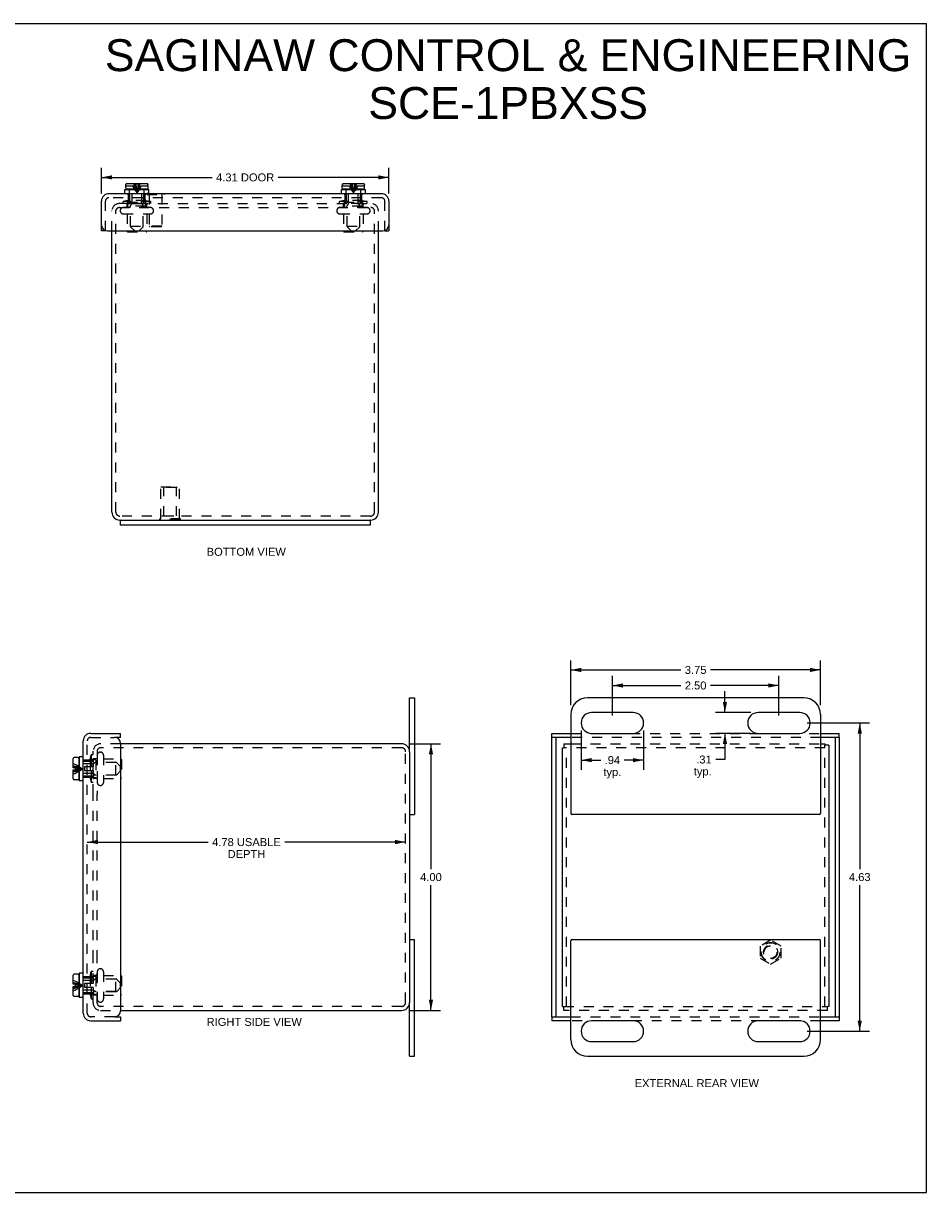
# Model space of a CAD drawing. Header units: inches. Extents: x 0 to 27.1, y 0 to 17.5.
# Tile 3 of 3: x 13.6 to 27.1, y 0 to 17.5. Entities that reach past the tile are written whole.
import ezdxf

# ---------------------------------------------------------------- set-up
doc = ezdxf.new("R2010")
doc.units = ezdxf.units.IN
doc.header["$LTSCALE"] = 1.49114
doc.header["$MEASUREMENT"] = 0
doc.linetypes.add('HIDDEN', pattern=[0.2, 0.1, -0.1])
doc.layers.get('0').update_dxf_attribs({"linetype": 'CONTINUOUS'})
for name, color, linetype in [('DEFAULT_2', 8, 'HIDDEN'), ('DIMENSIONS', 7, 'CONTINUOUS'), ('DOOR_ASSEMBLY', 7, 'CONTINUOUS')]:
    doc.layers.add(name, color=color, linetype=linetype)
doc.styles.get("Standard").update_dxf_attribs({"font": 'arial.ttf'})
doc.dimstyles.new('DIMSTYLE_2', dxfattribs={"dimtxt": 0.11961, "dimasz": 0.15948, "dimexe": 0.09, "dimexo": 0.07, "dimgap": 0.0375, "dimtad": 0, "dimtih": 1, "dimtoh": 1, "dimzin": 4, "dimdsep": 46, "dimtxsty": 'Standard', "dimblk": '_FILLED', "dimblk1": '_FILLED', "dimblk2": '_FILLED', "dimcen": 0.09, "dimazin": 1, "dimtfac": 1, "dimtdec": 3, "dimtofl": 0, "dimtmove": 0, "dimatfit": 3, "dimldrblk": '_FILLED', "dimfxl": 0, "dimtolj": 1, "dimtzin": 4, "dimarcsym": 0})

# ---------------------------------------------------------------- blocks, each defined once
blk = doc.blocks.new('_FILLED')
at = {"color": 0, "linetype": 'ByBlock'}
blk.add_solid([(0, 0), (-1, 0.2), (-1, -0.2)], dxfattribs=at)
blk = doc.blocks.new('*D3')
at = {"layer": 'DIMENSIONS', "color": 2, "linetype": 'Continuous'}
for p, q in [((14.728, 14.988), (14.728, 15.376)), ((19.041, 14.988), (19.041, 15.376)), ((14.728, 15.232), (16.389, 15.232)), ((19.041, 15.232), (17.38, 15.232))]:
    blk.add_line(p, q, dxfattribs=at)
at = {"layer": 'DIMENSIONS', "color": 2, "linetype": 'Continuous', "xscale": 0.1594802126, "yscale": 0.1594802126, "zscale": 0.1594802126, "rotation": 180}
blk.add_blockref('_FILLED', (14.728, 15.232), dxfattribs=at)
at = {"layer": 'DIMENSIONS', "color": 2, "linetype": 'Continuous', "xscale": 0.1594802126, "yscale": 0.1594802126, "zscale": 0.1594802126}
blk.add_blockref('_FILLED', (19.041, 15.232), dxfattribs=at)
at = {"layer": 'DIMENSIONS', "color": 2, "linetype": 'Continuous', "insert": (16.885, 15.292), "char_height": 0.1196, "width": 0.87195, "attachment_point": 2, "line_spacing_factor": 0.9}
blk.add_mtext('4.31 DOOR', dxfattribs=at)
blk = doc.blocks.new('*D4')
at = {"layer": 'DIMENSIONS', "color": 2, "linetype": 'Continuous'}
for p, q in [((21.77, 7.315), (21.77, 7.985)), ((25.52, 7.315), (25.52, 7.985)), ((21.77, 7.842), (23.423, 7.842)), ((25.52, 7.842), (23.868, 7.842))]:
    blk.add_line(p, q, dxfattribs=at)
at = {"layer": 'DIMENSIONS', "color": 2, "linetype": 'Continuous', "xscale": 0.1594802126, "yscale": 0.1594802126, "zscale": 0.1594802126, "rotation": 180}
blk.add_blockref('_FILLED', (21.77, 7.842), dxfattribs=at)
at = {"layer": 'DIMENSIONS', "color": 2, "linetype": 'Continuous', "xscale": 0.1594802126, "yscale": 0.1594802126, "zscale": 0.1594802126}
blk.add_blockref('_FILLED', (25.52, 7.842), dxfattribs=at)
at = {"layer": 'DIMENSIONS', "color": 2, "linetype": 'Continuous', "insert": (23.645, 7.902), "char_height": 0.1196, "width": 0.32504, "attachment_point": 2, "line_spacing_factor": 0.9}
blk.add_mtext('3.75', dxfattribs=at)
blk = doc.blocks.new('*D5')
at = {"layer": 'DIMENSIONS', "color": 2, "linetype": 'Continuous'}
for p, q in [((21.927, 6.935), (21.927, 6.345)), ((22.864, 6.935), (22.864, 6.345)), ((21.927, 6.489), (22.22, 6.489)), ((22.864, 6.489), (22.571, 6.489))]:
    blk.add_line(p, q, dxfattribs=at)
at = {"layer": 'DIMENSIONS', "color": 2, "linetype": 'Continuous', "xscale": 0.1594802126, "yscale": 0.1594802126, "zscale": 0.1594802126, "rotation": 180}
blk.add_blockref('_FILLED', (21.927, 6.489), dxfattribs=at)
at = {"layer": 'DIMENSIONS', "color": 2, "linetype": 'Continuous', "xscale": 0.1594802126, "yscale": 0.1594802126, "zscale": 0.1594802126}
blk.add_blockref('_FILLED', (22.864, 6.489), dxfattribs=at)
at = {"layer": 'DIMENSIONS', "color": 2, "linetype": 'Continuous', "insert": (22.395, 6.549), "char_height": 0.1196, "width": 0.26901, "attachment_point": 2, "line_spacing_factor": 0.9}
blk.add_mtext('.94\\Ptyp.', dxfattribs=at)
blk = doc.blocks.new('*D6')
at = {"layer": 'DIMENSIONS', "color": 2, "linetype": 'Continuous'}
for p, q in [((24.085, 7.203), (24.085, 7.522)), ((24.471, 7.203), (23.942, 7.203)), ((24.471, 6.89), (23.942, 6.89)), ((24.085, 6.89), (24.085, 6.499)), ((24.085, 6.499), (23.946, 6.499))]:
    blk.add_line(p, q, dxfattribs=at)
at = {"layer": 'DIMENSIONS', "color": 2, "linetype": 'Continuous', "xscale": 0.1594802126, "yscale": 0.1594802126, "zscale": 0.1594802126}
for p, rotation in [((24.085, 7.203), 270), ((24.085, 6.89), 90)]:
    blk.add_blockref('_FILLED', p, dxfattribs=dict(at, rotation=rotation))
at = {"layer": 'DIMENSIONS', "color": 2, "linetype": 'Continuous', "insert": (23.886, 6.558), "char_height": 0.1196, "width": 0.26901, "attachment_point": 3, "line_spacing_factor": 0.9}
blk.add_mtext('.31\\Ptyp.', dxfattribs=at)
blk = doc.blocks.new('*D7')
at = {"layer": 'DIMENSIONS', "color": 2, "linetype": 'Continuous'}
for p, q in [((19.345, 6.734), (19.816, 6.734)), ((19.673, 6.734), (19.673, 4.854)), ((19.673, 2.734), (19.673, 4.615)), ((19.345, 2.734), (19.816, 2.734))]:
    blk.add_line(p, q, dxfattribs=at)
at = {"layer": 'DIMENSIONS', "color": 2, "linetype": 'Continuous', "xscale": 0.1594802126, "yscale": 0.1594802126, "zscale": 0.1594802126}
for p, rotation in [((19.673, 6.734), 90), ((19.673, 2.734), 270)]:
    blk.add_blockref('_FILLED', p, dxfattribs=dict(at, rotation=rotation))
at = {"layer": 'DIMENSIONS', "color": 2, "linetype": 'Continuous', "insert": (19.673, 4.794), "char_height": 0.1196, "width": 0.32504, "attachment_point": 2, "line_spacing_factor": 0.9}
blk.add_mtext('4.00', dxfattribs=at)
blk = doc.blocks.new('*D8')
at = {"layer": 'DIMENSIONS', "color": 2, "linetype": 'Continuous'}
for p, q in [((14.515, 5.26), (16.329, 5.26)), ((19.293, 5.26), (17.478, 5.26))]:
    blk.add_line(p, q, dxfattribs=at)
at = {"layer": 'DIMENSIONS', "color": 2, "linetype": 'Continuous', "xscale": 0.1594802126, "yscale": 0.1594802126, "zscale": 0.1594802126, "rotation": 180}
blk.add_blockref('_FILLED', (14.515, 5.26), dxfattribs=at)
at = {"layer": 'DIMENSIONS', "color": 2, "linetype": 'Continuous', "xscale": 0.1594802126, "yscale": 0.1594802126, "zscale": 0.1594802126}
blk.add_blockref('_FILLED', (19.293, 5.26), dxfattribs=at)
at = {"layer": 'DIMENSIONS', "color": 2, "linetype": 'Continuous', "insert": (16.904, 5.319), "char_height": 0.11961, "width": 1.02936, "attachment_point": 2, "line_spacing_factor": 0.9}
blk.add_mtext('4.78 USABLE\\PDEPTH', dxfattribs=at)
blk = doc.blocks.new('*D10')
at = {"layer": 'DIMENSIONS', "color": 2, "linetype": 'Continuous'}
for p, q in [((25.319, 7.047), (26.252, 7.047)), ((26.108, 7.047), (26.108, 4.854)), ((26.108, 2.422), (26.108, 4.615)), ((25.319, 2.422), (26.252, 2.422))]:
    blk.add_line(p, q, dxfattribs=at)
at = {"layer": 'DIMENSIONS', "color": 2, "linetype": 'Continuous', "xscale": 0.1594802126, "yscale": 0.1594802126, "zscale": 0.1594802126}
for p, rotation in [((26.108, 7.047), 90), ((26.108, 2.422), 270)]:
    blk.add_blockref('_FILLED', p, dxfattribs=dict(at, rotation=rotation))
at = {"layer": 'DIMENSIONS', "color": 2, "linetype": 'Continuous', "insert": (26.108, 4.794), "char_height": 0.1196, "width": 0.32504, "attachment_point": 2, "line_spacing_factor": 0.9}
blk.add_mtext('4.63', dxfattribs=at)
blk = doc.blocks.new('*D11')
at = {"layer": 'DIMENSIONS', "color": 2, "linetype": 'Continuous'}
for p, q in [((22.395, 7.158), (22.395, 7.753)), ((24.895, 7.158), (24.895, 7.753)), ((22.395, 7.609), (23.423, 7.609)), ((24.895, 7.609), (23.868, 7.609))]:
    blk.add_line(p, q, dxfattribs=at)
at = {"layer": 'DIMENSIONS', "color": 2, "linetype": 'Continuous', "xscale": 0.1594802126, "yscale": 0.1594802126, "zscale": 0.1594802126, "rotation": 180}
blk.add_blockref('_FILLED', (22.395, 7.609), dxfattribs=at)
at = {"layer": 'DIMENSIONS', "color": 2, "linetype": 'Continuous', "xscale": 0.1594802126, "yscale": 0.1594802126, "zscale": 0.1594802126}
blk.add_blockref('_FILLED', (24.895, 7.609), dxfattribs=at)
at = {"layer": 'DIMENSIONS', "color": 2, "linetype": 'Continuous', "insert": (23.645, 7.669), "char_height": 0.1196, "width": 0.32504, "attachment_point": 2, "line_spacing_factor": 0.9}
blk.add_mtext('2.50', dxfattribs=at)

msp = doc.modelspace()

# ---------------------------------------------------------------- linework, layer by layer
at = {"color": 7, "linetype": 'Continuous'}
for p, q in [((0, 17.5428), (27.1116, 17.5428)), ((27.1116, 0), (27.1116, 17.5428)), ((15.0095, 10.0899), (18.7595, 10.0899)), ((15.0095, 10.0899), (15.0095, 10.0149)), ((18.7595, 10.0899), (18.7595, 10.0149)), ((19.3529, 6.6142), (19.3529, 7.4217)), ((19.3529, 7.4217), (19.4279, 7.4217)), ((21.6454, 6.6742), (21.6674, 6.6742)), ((21.6674, 6.7342), (21.6674, 6.6742)), ((25.5854, 6.7342), (25.5854, 6.7122)), ((25.6454, 6.7122), (25.5854, 6.7122)), ((19.3529, 5.6717), (19.4279, 5.6717)), ((19.3529, 3.7967), (19.4279, 3.7967)), ((19.3529, 2.0467), (19.3529, 2.8542)), ((21.6454, 2.7942), (21.6674, 2.7942)), ((21.6674, 2.7342), (21.6674, 2.7942)), ((25.6454, 2.7942), (25.6234, 2.7942)), ((25.6234, 2.7342), (25.6234, 2.7942)), ((19.3529, 2.0467), (19.4279, 2.0467)), ((0, 0), (27.1116, 0))]:
    msp.add_line(p, q, dxfattribs=at)
at = {"color": 3, "linetype": 'Continuous'}
for p, q in [((14.8845, 10.2099), (14.8845, 14.4279)), ((18.8845, 10.2099), (18.8845, 14.4279)), ((15.0095, 10.0899), (15.0045, 10.0899)), ((18.7595, 10.0149), (15.0095, 10.0149)), ((18.7645, 10.0899), (18.7595, 10.0899)), ((19.4279, 7.4217), (19.4279, 5.6717)), ((25.2704, 7.4217), (22.0204, 7.4217)), ((22.7079, 7.2029), (22.0829, 7.2029)), ((25.2079, 7.2029), (24.5829, 7.2029)), ((21.7704, 7.1717), (21.7704, 5.6917)), ((25.5204, 7.1717), (25.5204, 5.6917)), ((22.0829, 6.8904), (22.7079, 6.8904)), ((24.5829, 6.8904), (25.2079, 6.8904)), ((19.2329, 6.7342), (15.0149, 6.7342)), ((21.6454, 2.7942), (21.6454, 6.6742)), ((21.6674, 6.7342), (21.7704, 6.7342)), ((25.5204, 6.7342), (25.5854, 6.7342)), ((25.6454, 6.7122), (25.6454, 2.7942)), ((19.3529, 6.6142), (19.3529, 2.8542)), ((25.5004, 5.6717), (21.7904, 5.6717)), ((19.4279, 2.0467), (19.4279, 3.7967)), ((21.7704, 2.2967), (21.7704, 3.7767)), ((21.7904, 3.7967), (25.5004, 3.7967)), ((25.5204, 2.2967), (25.5204, 3.7767)), ((15.0149, 2.7342), (19.2329, 2.7342)), ((22.7079, 2.5779), (22.0829, 2.5779)), ((25.2079, 2.5779), (24.5829, 2.5779)), ((22.0829, 2.2654), (22.7079, 2.2654)), ((24.5829, 2.2654), (25.2079, 2.2654)), ((22.0204, 2.0467), (25.2704, 2.0467))]:
    msp.add_line(p, q, dxfattribs=at)
for centre, radius, start, end in [((15.0045, 10.2099), 0.12, 180, 270), ((18.7645, 10.2099), 0.12, 270, 360), ((22.0204, 7.1717), 0.25, 90, 180), ((25.2704, 7.1717), 0.25, 0, 90), ((22.0829, 7.0467), 0.1562, 90, 270), ((22.7079, 7.0467), 0.1562, 270, 90), ((24.5829, 7.0467), 0.1562, 90, 270), ((25.2079, 7.0467), 0.1562, 270, 90), ((19.2329, 6.6142), 0.12, 0, 90), ((21.7904, 5.6917), 0.02, 180, 270), ((25.5004, 5.6917), 0.02, 270, 360), ((21.7904, 3.7767), 0.02, 90, 180), ((25.5004, 3.7767), 0.02, 0, 90), ((19.2329, 2.8542), 0.12, 270, 360), ((22.0829, 2.4217), 0.1562, 90, 270), ((22.7079, 2.4217), 0.1562, 270, 90), ((24.5829, 2.4217), 0.1562, 90, 270), ((25.2079, 2.4217), 0.1562, 270, 90), ((22.0204, 2.2967), 0.25, 180, 270), ((25.2704, 2.2967), 0.25, 270, 360)]:
    msp.add_arc(centre, radius, start, end, dxfattribs=at)
at = {"layer": 'DEFAULT_2', "color": 8, "linetype": 'HIDDEN'}
for p, q in [((15.1235, 14.8399), (14.9965, 14.8399)), ((14.9965, 14.7799), (18.7725, 14.7799)), ((15.1245, 14.8855), (15.052, 14.8699)), ((15.052, 14.8399), (15.052, 14.8699)), ((15.467, 14.8699), (15.052, 14.8699)), ((15.4633, 14.7789), (15.0558, 14.7789)), ((15.1115, 14.7789), (15.1115, 14.8299)), ((15.1235, 14.8399), (15.2778, 14.8399)), ((15.1245, 14.8049), (15.1245, 14.8855)), ((15.3945, 14.8855), (15.1245, 14.8855)), ((15.3895, 14.7999), (15.1295, 14.7999)), ((15.1645, 14.4999), (15.1645, 14.7999)), ((15.2778, 14.8399), (18.7725, 14.8399)), ((15.3545, 14.4999), (15.3545, 14.7999)), ((15.3945, 14.8049), (15.3945, 14.8855)), ((15.3945, 14.8855), (15.467, 14.8699)), ((15.4075, 14.7789), (15.4075, 14.8299)), ((15.467, 14.8399), (15.467, 14.8699)), ((18.3745, 14.8855), (18.302, 14.8699)), ((18.302, 14.8399), (18.302, 14.8699)), ((18.717, 14.8699), (18.302, 14.8699)), ((18.7133, 14.7789), (18.3058, 14.7789)), ((18.3615, 14.7789), (18.3615, 14.8299)), ((18.3745, 14.8049), (18.3745, 14.8855)), ((18.6445, 14.8855), (18.3745, 14.8855)), ((18.6395, 14.7999), (18.3795, 14.7999)), ((18.4145, 14.4999), (18.4145, 14.7999)), ((18.6045, 14.4999), (18.6045, 14.7999)), ((18.6445, 14.8049), (18.6445, 14.8855)), ((18.6445, 14.8855), (18.717, 14.8699)), ((18.6575, 14.7789), (18.6575, 14.8299)), ((18.717, 14.8399), (18.717, 14.8699)), ((14.8845, 14.4279), (14.8845, 14.7279)), ((14.9445, 10.2099), (14.9445, 14.7279)), ((15.0095, 14.7327), (15.0095, 14.7307)), ((15.0558, 14.6844), (15.4633, 14.6844)), ((15.1115, 14.6844), (15.1115, 14.4264)), ((15.4075, 14.6844), (15.4075, 14.4264)), ((15.5095, 14.7327), (15.5095, 14.7307)), ((18.2595, 14.7327), (18.2595, 14.7307)), ((18.3058, 14.6844), (18.7133, 14.6844)), ((18.3615, 14.6844), (18.3615, 14.4264)), ((18.6575, 14.6844), (18.6575, 14.4264)), ((18.7595, 14.7327), (18.7595, 14.7307)), ((18.8245, 10.2099), (18.8245, 14.7279)), ((18.8845, 14.4279), (18.8845, 14.7279)), ((15.1215, 14.4164), (15.3975, 14.4164)), ((15.1645, 14.4999), (15.3545, 14.4999)), ((18.3715, 14.4164), (18.6475, 14.4164)), ((18.4145, 14.4999), (18.6045, 14.4999)), ((15.6195, 10.5895), (15.8995, 10.5895)), ((15.6195, 10.1105), (15.6195, 10.5895)), ((15.6645, 10.5795), (15.6545, 10.5895)), ((15.8545, 10.5795), (15.6645, 10.5795)), ((15.6645, 10.152), (15.6645, 10.5795)), ((15.8545, 10.5795), (15.8645, 10.5895)), ((15.8545, 10.152), (15.8545, 10.5795)), ((15.8995, 10.1105), (15.8995, 10.5895)), ((18.7645, 10.1499), (15.0045, 10.1499)), ((15.9155, 10.1105), (15.6035, 10.1105)), ((15.6035, 10.0895), (15.6035, 10.1105)), ((15.9155, 10.0895), (15.6035, 10.0895)), ((15.6645, 10.152), (15.8545, 10.152)), ((15.7595, 10.0895), (15.7595, 10.1105)), ((15.9155, 10.0895), (15.9155, 10.1105)), ((15.0149, 6.7342), (14.7149, 6.7342)), ((19.2329, 6.6742), (14.7149, 6.6742)), ((25.5854, 6.6742), (21.6674, 6.6742)), ((21.7054, 2.7942), (21.7054, 6.6742)), ((21.7704, 6.7342), (25.5204, 6.7342)), ((25.5854, 2.7942), (25.5854, 6.7122)), ((14.5574, 6.4942), (14.5729, 6.5667)), ((14.5574, 6.4942), (14.5574, 6.2242)), ((14.6379, 6.4942), (14.5574, 6.4942)), ((14.5729, 6.5667), (14.5729, 6.1517)), ((14.6029, 6.5667), (14.5729, 6.5667)), ((14.6029, 5.978), (14.6029, 6.6222)), ((14.6639, 6.5072), (14.6129, 6.5072)), ((14.6629, 6.6222), (14.6629, 5.978)), ((14.6639, 6.5629), (14.6639, 6.1554)), ((14.7102, 6.6092), (14.7122, 6.6092)), ((14.7584, 6.5629), (14.7584, 6.1554)), ((14.7584, 6.5072), (15.0164, 6.5072)), ((15.0264, 6.4972), (15.0264, 6.2212)), ((19.2929, 2.8542), (19.2929, 6.6142)), ((14.6429, 6.4892), (14.6429, 6.2292)), ((14.9429, 6.4542), (14.6429, 6.4542)), ((14.9429, 6.2642), (14.9429, 6.4542)), ((14.5574, 6.2242), (14.5729, 6.1517)), ((14.6379, 6.2242), (14.5574, 6.2242)), ((14.6029, 6.1517), (14.5729, 6.1517)), ((14.6639, 6.2112), (14.6129, 6.2112)), ((14.9429, 6.2642), (14.6429, 6.2642)), ((14.7584, 6.2112), (15.0164, 6.2112)), ((14.6029, 3.4904), (14.6029, 5.9779)), ((14.6629, 3.4904), (14.6629, 5.9779)), ((14.7102, 6.1092), (14.7122, 6.1092)), ((24.7704, 3.7893), (24.6144, 3.6992)), ((24.6144, 3.6992), (24.6144, 3.5191)), ((24.9264, 3.6992), (24.7704, 3.7893)), ((24.9264, 3.5191), (24.9264, 3.6992)), ((24.6144, 3.5191), (24.7704, 3.429)), ((24.7704, 3.429), (24.9264, 3.5191)), ((14.6029, 2.8462), (14.6029, 3.4903)), ((14.6629, 2.8462), (14.6629, 3.4904)), ((14.7102, 3.3592), (14.7122, 3.3592)), ((14.5574, 3.2442), (14.5729, 3.3167)), ((14.5574, 3.2442), (14.5574, 2.9742)), ((14.6379, 3.2442), (14.5574, 3.2442)), ((14.5729, 3.3167), (14.5729, 2.9017)), ((14.6029, 3.3167), (14.5729, 3.3167)), ((14.6639, 3.2572), (14.6129, 3.2572)), ((14.6429, 3.2392), (14.6429, 2.9792)), ((14.9429, 3.2042), (14.6429, 3.2042)), ((14.6639, 3.3129), (14.6639, 2.9054)), ((14.7584, 3.3129), (14.7584, 2.9054)), ((14.7584, 3.2572), (15.0164, 3.2572)), ((14.9429, 3.0142), (14.9429, 3.2042)), ((15.0264, 3.2472), (15.0264, 2.9712)), ((14.9429, 3.0142), (14.6429, 3.0142)), ((14.5574, 2.9742), (14.5729, 2.9017)), ((14.6379, 2.9742), (14.5574, 2.9742)), ((14.6029, 2.9017), (14.5729, 2.9017)), ((14.6639, 2.9612), (14.6129, 2.9612)), ((14.7102, 2.8592), (14.7122, 2.8592)), ((14.7584, 2.9612), (15.0164, 2.9612)), ((19.2329, 2.7942), (14.7149, 2.7942)), ((14.7149, 2.7342), (15.0149, 2.7342)), ((21.6674, 2.7942), (25.6234, 2.7942)), ((25.6234, 2.7342), (21.6674, 2.7342))]:
    msp.add_line(p, q, dxfattribs=at)
for radius in [0.1421, 0.14, 0.105, 0.095]:
    msp.add_circle((24.7704, 3.6092), radius, dxfattribs=at)
for centre, radius, start, end in [((14.9965, 14.7279), 0.112, 90, 180), ((14.9965, 14.7279), 0.052, 90, 180), ((15.0558, 14.7327), 0.0462, 90, 180), ((15.1015, 14.8299), 0.01, 0, 90), ((15.1295, 14.8049), 0.005, 180, 270), ((15.3895, 14.8049), 0.005, 270, 360), ((15.4175, 14.8299), 0.01, 90, 180), ((15.4633, 14.7327), 0.0462, 0, 90), ((18.3058, 14.7327), 0.0462, 90, 180), ((18.3515, 14.8299), 0.01, 0, 90), ((18.3795, 14.8049), 0.005, 180, 270), ((18.6395, 14.8049), 0.005, 270, 360), ((18.6675, 14.8299), 0.01, 90, 180), ((18.7133, 14.7327), 0.0462, 0, 90), ((18.7725, 14.7279), 0.112, 0, 90), ((18.7725, 14.7279), 0.052, 0, 90), ((15.0558, 14.7307), 0.0462, 180, 270), ((15.4633, 14.7307), 0.0462, 270, 360), ((18.3058, 14.7307), 0.0462, 180, 270), ((18.7133, 14.7307), 0.0462, 270, 360), ((15.1215, 14.4264), 0.01, 180, 270), ((15.3975, 14.4264), 0.01, 270, 360), ((18.3715, 14.4264), 0.01, 180, 270), ((18.6475, 14.4264), 0.01, 270, 360), ((15.0045, 10.2099), 0.06, 180, 270), ((18.7645, 10.2099), 0.06, 270, 360), ((14.7149, 6.6222), 0.112, 90, 180), ((14.7149, 6.6222), 0.052, 90, 180), ((19.2329, 6.6142), 0.06, 0, 90), ((14.6129, 6.5172), 0.01, 180.00001, 270), ((14.6379, 6.4892), 0.005, 359.99995, 90), ((14.7102, 6.5629), 0.0462, 90, 180), ((14.7122, 6.5629), 0.0462, 0, 90), ((15.0164, 6.4972), 0.01, 0, 90), ((14.6129, 6.2012), 0.01, 90, 179.99999), ((14.6379, 6.2292), 0.005, 270, 0.00005), ((14.7102, 6.1554), 0.0462, 180, 270), ((14.7122, 6.1554), 0.0462, 270, 360), ((15.0164, 6.2212), 0.01, 270, 360), ((14.7102, 3.3129), 0.0462, 90, 180), ((14.7122, 3.3129), 0.0462, 0, 90), ((14.6129, 3.2672), 0.01, 180.00001, 270), ((14.6379, 3.2392), 0.005, 359.99995, 90), ((15.0164, 3.2472), 0.01, 0, 90), ((14.6129, 2.9512), 0.01, 90, 179.99999), ((14.7149, 2.8462), 0.112, 180, 270), ((14.6379, 2.9792), 0.005, 270, 0.00005), ((14.7149, 2.8462), 0.052, 180, 270), ((14.7102, 2.9054), 0.0462, 180, 270), ((14.7122, 2.9054), 0.0462, 270, 360), ((15.0164, 2.9712), 0.01, 270, 360), ((19.2329, 2.8542), 0.06, 270, 360)]:
    msp.add_arc(centre, radius, start, end, dxfattribs=at)
at = {"layer": 'DOOR_ASSEMBLY', "color": 7, "linetype": 'Continuous'}
for p, q in [((15.0925, 15.0704), (15.0925, 15.1054)), ((15.0925, 15.1054), (15.0934, 15.1054)), ((15.0934, 15.1054), (15.0934, 15.1234)), ((15.1084, 15.1384), (15.4106, 15.1384)), ((15.4257, 15.1054), (15.4257, 15.1234)), ((15.4257, 15.1054), (15.4265, 15.1054)), ((15.4265, 15.0704), (15.4265, 15.1054)), ((18.3425, 15.0704), (18.3425, 15.1054)), ((18.3425, 15.1054), (18.3434, 15.1054)), ((18.3434, 15.1054), (18.3434, 15.1234)), ((18.3584, 15.1384), (18.6606, 15.1384)), ((18.6757, 15.1054), (18.6757, 15.1234)), ((18.6757, 15.1054), (18.6765, 15.1054)), ((18.6765, 15.0704), (18.6765, 15.1054)), ((15.0785, 14.9879), (15.0785, 15.0504)), ((15.0785, 15.0504), (15.4405, 15.0504)), ((15.4115, 15.0554), (15.1075, 15.0554)), ((15.1865, 15.0504), (15.1865, 15.0554)), ((15.3325, 15.0504), (15.3325, 15.0554)), ((15.4405, 14.9879), (15.4405, 15.0504)), ((15.4405, 14.9919), (15.6663, 14.9919)), ((15.6663, 14.9919), (15.6663, 14.9879)), ((18.3285, 14.9879), (18.3285, 15.0504)), ((18.3285, 15.0504), (18.6905, 15.0504)), ((18.6615, 15.0554), (18.3575, 15.0554)), ((18.4365, 15.0504), (18.4365, 15.0554)), ((18.5825, 15.0504), (18.5825, 15.0554)), ((18.6905, 14.9879), (18.6905, 15.0504)), ((14.7883, 14.4279), (14.7283, 14.4279)), ((14.7883, 14.4331), (14.7883, 14.4279)), ((18.9808, 14.4279), (18.9808, 14.4331)), ((18.9808, 14.4279), (19.0408, 14.4279)), ((15.0149, 6.8304), (15.0149, 6.8904)), ((21.4891, 6.8304), (21.4891, 6.8904)), ((25.8016, 6.8304), (25.8016, 6.8904)), ((15.0149, 6.8304), (14.9249, 6.8304)), ((21.7704, 6.8304), (21.4891, 6.8304)), ((21.5491, 6.8304), (21.5491, 2.6379)), ((25.8016, 6.8304), (25.5204, 6.8304)), ((25.7416, 2.6379), (25.7416, 6.8304)), ((14.3044, 6.3757), (14.3044, 6.5112)), ((14.3724, 6.5262), (14.3194, 6.5262)), ((14.3874, 6.5112), (14.3874, 6.2072)), ((14.3924, 6.5402), (14.3924, 6.1782)), ((14.4549, 6.5402), (14.3924, 6.5402)), ((14.3374, 6.3757), (14.3044, 6.3757)), ((14.3044, 6.2072), (14.3044, 6.3427)), ((14.3044, 6.3427), (14.3374, 6.3427)), ((14.3374, 6.3427), (14.3374, 6.3757)), ((14.3924, 6.4322), (14.3874, 6.4322)), ((14.3724, 6.1922), (14.3194, 6.1922)), ((14.3924, 6.2862), (14.3874, 6.2862)), ((14.4549, 6.1782), (14.3924, 6.1782)), ((14.4509, 3.6349), (14.4509, 3.8909)), ((14.4509, 3.8909), (14.4549, 3.8909)), ((14.4509, 3.6349), (14.4549, 3.6349)), ((14.3044, 3.1257), (14.3044, 3.2612)), ((14.3724, 3.2762), (14.3194, 3.2762)), ((14.3874, 3.2612), (14.3874, 2.9572)), ((14.3924, 3.1822), (14.3874, 3.1822)), ((14.3924, 3.2902), (14.3924, 2.9282)), ((14.4549, 3.2902), (14.3924, 3.2902)), ((14.3374, 3.1257), (14.3044, 3.1257)), ((14.3044, 2.9572), (14.3044, 3.0927)), ((14.3044, 3.0927), (14.3374, 3.0927)), ((14.3374, 3.0927), (14.3374, 3.1257)), ((14.3924, 3.0362), (14.3874, 3.0362)), ((14.3724, 2.9422), (14.3194, 2.9422)), ((14.4549, 2.9282), (14.3924, 2.9282)), ((14.9249, 2.6379), (15.0149, 2.6379)), ((15.0149, 2.6379), (15.0149, 2.5779)), ((21.4891, 2.6379), (21.4891, 2.5779)), ((21.4891, 2.6379), (21.7704, 2.6379)), ((25.5204, 2.6379), (25.8016, 2.6379)), ((25.8016, 2.6379), (25.8016, 2.5779))]:
    msp.add_line(p, q, dxfattribs=at)
at = {"layer": 'DOOR_ASSEMBLY', "color": 8, "linetype": 'HIDDEN'}
for p, q in [((15.0934, 15.1054), (15.227, 15.1054)), ((15.0945, 15.1292), (15.0945, 15.1292)), ((15.0951, 15.1305), (15.0951, 15.1305)), ((15.0959, 15.1318), (15.0959, 15.1318)), ((15.0968, 15.133), (15.0968, 15.133)), ((15.0978, 15.1341), (15.0978, 15.1341)), ((15.0989, 15.135), (15.0989, 15.135)), ((15.1001, 15.1359), (15.1001, 15.1359)), ((15.1013, 15.1367), (15.1013, 15.1367)), ((15.1027, 15.1373), (15.1027, 15.1373)), ((15.107, 15.1384), (15.1055, 15.1382)), ((15.2945, 15.1106), (15.2921, 15.1054)), ((15.2921, 15.1054), (15.4257, 15.1054)), ((15.4164, 15.1373), (15.4164, 15.1373)), ((15.4177, 15.1367), (15.4177, 15.1367)), ((15.419, 15.1359), (15.419, 15.1359)), ((15.4223, 15.133), (15.4223, 15.133)), ((15.4232, 15.1318), (15.4232, 15.1318)), ((15.4239, 15.1305), (15.4239, 15.1305)), ((15.4246, 15.1292), (15.4246, 15.1292)), ((15.4257, 15.1249), (15.4254, 15.1264)), ((18.3434, 15.1054), (18.477, 15.1054)), ((18.3445, 15.1292), (18.3445, 15.1292)), ((18.3451, 15.1305), (18.3451, 15.1305)), ((18.3459, 15.1318), (18.3459, 15.1318)), ((18.3468, 15.133), (18.3468, 15.133)), ((18.3478, 15.1341), (18.3478, 15.1341)), ((18.3489, 15.135), (18.3489, 15.135)), ((18.3501, 15.1359), (18.3501, 15.1359)), ((18.3513, 15.1367), (18.3513, 15.1367)), ((18.3527, 15.1373), (18.3527, 15.1373)), ((18.357, 15.1384), (18.3555, 15.1382)), ((18.5445, 15.1106), (18.5421, 15.1054)), ((18.5421, 15.1054), (18.6757, 15.1054)), ((18.6621, 15.1384), (18.6621, 15.1384)), ((18.6664, 15.1373), (18.6664, 15.1373)), ((18.6677, 15.1367), (18.6677, 15.1367)), ((18.669, 15.1359), (18.669, 15.1359)), ((18.6702, 15.135), (18.6702, 15.135)), ((18.6713, 15.1341), (18.6713, 15.1341)), ((18.6723, 15.133), (18.6723, 15.133)), ((18.6732, 15.1318), (18.6732, 15.1318)), ((18.6739, 15.1305), (18.6739, 15.1305)), ((18.6746, 15.1292), (18.6746, 15.1292)), ((18.6757, 15.1249), (18.6754, 15.1264)), ((18.9288, 14.9279), (14.8403, 14.9279)), ((15.1295, 14.9704), (15.1295, 14.9879)), ((15.1295, 14.9704), (15.1537, 14.9704)), ((15.1331, 14.8629), (15.1331, 14.9704)), ((15.1495, 14.9704), (15.1495, 15.0504)), ((15.1537, 14.8404), (15.1537, 14.9704)), ((15.1865, 14.8427), (15.1865, 15.0504)), ((15.2139, 15.0699), (15.2244, 15.0525)), ((15.3051, 15.0699), (15.2947, 15.0525)), ((15.3325, 14.8427), (15.3325, 15.0504)), ((15.3654, 14.8404), (15.3654, 14.9704)), ((15.3654, 14.9704), (15.3895, 14.9704)), ((15.3695, 14.9704), (15.3695, 15.0504)), ((15.386, 14.8629), (15.386, 14.9704)), ((15.3895, 14.9704), (15.3895, 14.9879)), ((15.4103, 14.9919), (15.4103, 14.9739)), ((15.4405, 14.9919), (15.4103, 14.9919)), ((15.4103, 14.9739), (15.6663, 14.9739)), ((15.4443, 14.9739), (15.4443, 14.5019)), ((15.6323, 14.9739), (15.6323, 14.5019)), ((15.6663, 14.9879), (15.6663, 14.9739)), ((18.3795, 14.9704), (18.3795, 14.9879)), ((18.3795, 14.9704), (18.4037, 14.9704)), ((18.3831, 14.8629), (18.3831, 14.9704)), ((18.3995, 14.9704), (18.3995, 15.0504)), ((18.4037, 14.8404), (18.4037, 14.9704)), ((18.4365, 14.8427), (18.4365, 15.0504)), ((18.4639, 15.0699), (18.4744, 15.0525)), ((18.5551, 15.0699), (18.5447, 15.0525)), ((18.5825, 14.8427), (18.5825, 15.0504)), ((18.6154, 14.8404), (18.6154, 14.9704)), ((18.6154, 14.9704), (18.6395, 14.9704)), ((18.6195, 14.9704), (18.6195, 15.0504)), ((18.636, 14.8629), (18.636, 14.9704)), ((18.6395, 14.9704), (18.6395, 14.9879)), ((14.7883, 14.4331), (14.7883, 14.8759)), ((15.1197, 14.8629), (15.1277, 14.8552)), ((15.1197, 14.8629), (15.3994, 14.8629)), ((15.1277, 14.8552), (15.1354, 14.8477)), ((15.1354, 14.8477), (15.1428, 14.8404)), ((15.3762, 14.8404), (15.1428, 14.8404)), ((15.1655, 14.4957), (15.1655, 14.8092)), ((15.1821, 14.832), (15.1699, 14.8198)), ((15.3369, 14.832), (15.3491, 14.8198)), ((15.3535, 14.4957), (15.3535, 14.8092)), ((15.3762, 14.8404), (15.3837, 14.8477)), ((15.3837, 14.8477), (15.3914, 14.8552)), ((15.3914, 14.8552), (15.3994, 14.8629)), ((18.3697, 14.8629), (18.6494, 14.8629)), ((18.3697, 14.8629), (18.3777, 14.8552)), ((18.3777, 14.8552), (18.3854, 14.8477)), ((18.3854, 14.8477), (18.3928, 14.8404)), ((18.6262, 14.8404), (18.3928, 14.8404)), ((18.4155, 14.4957), (18.4155, 14.8092)), ((18.4321, 14.832), (18.4199, 14.8198)), ((18.5869, 14.832), (18.5991, 14.8198)), ((18.6035, 14.4957), (18.6035, 14.8092)), ((18.6262, 14.8404), (18.6337, 14.8477)), ((18.6337, 14.8477), (18.6414, 14.8552)), ((18.6414, 14.8552), (18.6494, 14.8629)), ((18.9808, 14.4331), (18.9808, 14.8759)), ((15.2265, 14.4284), (15.1699, 14.485)), ((15.2265, 14.4284), (15.2925, 14.4284)), ((15.2925, 14.4284), (15.3491, 14.485)), ((15.4543, 14.4919), (15.4443, 14.5019)), ((15.6323, 14.5019), (15.4443, 14.5019)), ((15.6223, 14.4919), (15.4543, 14.4919)), ((15.6223, 14.4919), (15.6323, 14.5019)), ((18.4765, 14.4284), (18.4199, 14.485)), ((18.4765, 14.4284), (18.5425, 14.4284)), ((18.5425, 14.4284), (18.5991, 14.485)), ((21.7704, 6.8904), (25.5204, 6.8904)), ((14.5149, 2.6899), (14.5149, 6.7784)), ((14.5669, 6.8304), (14.9249, 6.8304)), ((25.5204, 6.8304), (21.7704, 6.8304)), ((14.5799, 6.3892), (14.5799, 6.5022)), ((14.6024, 6.4797), (14.5799, 6.5022)), ((14.373, 6.3686), (14.3904, 6.3664)), ((14.373, 6.3498), (14.3904, 6.3519)), ((14.6024, 6.4692), (14.3924, 6.4692)), ((14.6002, 6.4322), (14.3924, 6.4322)), ((14.5799, 6.4892), (14.4549, 6.4892)), ((14.4724, 6.3892), (14.4724, 6.3292)), ((14.6024, 6.3892), (14.4724, 6.3892)), ((14.6024, 6.3292), (14.4724, 6.3292)), ((14.5799, 6.2162), (14.5799, 6.3292)), ((14.6024, 6.4797), (14.6024, 6.3892)), ((14.6024, 6.3292), (14.6024, 6.2387)), ((14.6108, 6.4366), (14.623, 6.4488)), ((14.9472, 6.4532), (14.6336, 6.4532)), ((15.0144, 6.3922), (14.9578, 6.4488)), ((15.0144, 6.3262), (14.9578, 6.2696)), ((15.0144, 6.3262), (15.0144, 6.3922)), ((14.6002, 6.2862), (14.3924, 6.2862)), ((14.6024, 6.2492), (14.3924, 6.2492)), ((14.5799, 6.2292), (14.4549, 6.2292)), ((14.6024, 6.2387), (14.5799, 6.2162)), ((14.6108, 6.2818), (14.623, 6.2696)), ((14.9472, 6.2652), (14.6336, 6.2652)), ((14.6024, 3.2192), (14.3924, 3.2192)), ((14.6002, 3.1822), (14.3924, 3.1822)), ((14.5799, 3.2392), (14.4549, 3.2392)), ((14.6024, 3.2297), (14.5799, 3.2522)), ((14.5799, 3.1392), (14.5799, 3.2522)), ((14.6024, 3.2297), (14.6024, 3.1392)), ((14.6108, 3.1866), (14.623, 3.1988)), ((14.9472, 3.2032), (14.6336, 3.2032)), ((15.0144, 3.1422), (14.9578, 3.1988)), ((14.373, 3.1186), (14.3904, 3.1164)), ((14.373, 3.0998), (14.3904, 3.1019)), ((14.6002, 3.0362), (14.3924, 3.0362)), ((14.6024, 2.9992), (14.3924, 2.9992)), ((14.4724, 3.1392), (14.4724, 3.0792)), ((14.6024, 3.1392), (14.4724, 3.1392)), ((14.6024, 3.0792), (14.4724, 3.0792)), ((14.5799, 2.9662), (14.5799, 3.0792)), ((14.6024, 2.9887), (14.5799, 2.9662)), ((14.6024, 3.0792), (14.6024, 2.9887)), ((14.6108, 3.0318), (14.623, 3.0196)), ((14.9472, 3.0152), (14.6336, 3.0152)), ((15.0144, 3.0762), (14.9578, 3.0196)), ((15.0144, 3.0762), (15.0144, 3.1422)), ((14.5799, 2.9792), (14.4549, 2.9792)), ((14.9249, 2.6379), (14.5669, 2.6379)), ((21.7704, 2.6379), (25.5204, 2.6379)), ((25.5204, 2.5779), (21.7704, 2.5779))]:
    msp.add_line(p, q, dxfattribs=at)
at = {"layer": 'DOOR_ASSEMBLY', "color": 3, "linetype": 'Continuous'}
for p, q in [((18.9288, 14.9879), (14.8403, 14.9879)), ((14.7283, 14.4279), (14.7283, 14.8759)), ((19.0408, 14.8759), (19.0408, 14.4279)), ((14.8183, 14.4279), (18.9508, 14.4279)), ((14.5669, 6.8904), (15.0149, 6.8904)), ((21.4891, 6.8904), (21.7704, 6.8904)), ((25.5204, 6.8904), (25.8016, 6.8904)), ((14.4549, 2.6899), (14.4549, 6.7784)), ((15.0149, 6.7404), (15.0149, 2.7279)), ((21.4891, 2.6379), (21.4891, 6.8304)), ((25.8016, 6.8304), (25.8016, 2.6379)), ((14.5669, 2.5779), (15.0149, 2.5779)), ((21.7704, 2.5779), (21.4891, 2.5779)), ((25.8016, 2.5779), (25.5204, 2.5779))]:
    msp.add_line(p, q, dxfattribs=at)
at = {"layer": 'DOOR_ASSEMBLY', "color": 7, "linetype": 'Continuous'}
for points in [[(15.0934, 15.1234), (15.0934, 15.1249), (15.0936, 15.1264), (15.094, 15.1278), (15.0945, 15.1292), (15.0951, 15.1305), (15.0959, 15.1318), (15.0968, 15.133), (15.0978, 15.1341), (15.0989, 15.135), (15.1001, 15.1359), (15.1013, 15.1367), (15.1027, 15.1373), (15.1041, 15.1378), (15.1055, 15.1382), (15.107, 15.1384), (15.1084, 15.1384)], [(15.4106, 15.1384), (15.4121, 15.1384), (15.4136, 15.1382), (15.415, 15.1378), (15.4164, 15.1373), (15.4177, 15.1367), (15.419, 15.1359), (15.4202, 15.135), (15.4213, 15.1341), (15.4223, 15.133), (15.4232, 15.1318), (15.4239, 15.1305), (15.4246, 15.1292), (15.4251, 15.1278), (15.4254, 15.1264), (15.4257, 15.1249), (15.4257, 15.1234)], [(18.3434, 15.1234), (18.3434, 15.1249), (18.3436, 15.1264), (18.344, 15.1278), (18.3445, 15.1292), (18.3451, 15.1305), (18.3459, 15.1318), (18.3468, 15.133), (18.3478, 15.1341), (18.3489, 15.135), (18.3501, 15.1359), (18.3513, 15.1367), (18.3527, 15.1373), (18.3541, 15.1378), (18.3555, 15.1382), (18.357, 15.1384), (18.3584, 15.1384)], [(18.6606, 15.1384), (18.6621, 15.1384), (18.6636, 15.1382), (18.665, 15.1378), (18.6664, 15.1373), (18.6677, 15.1367), (18.669, 15.1359), (18.6702, 15.135), (18.6713, 15.1341), (18.6723, 15.133), (18.6732, 15.1318), (18.6739, 15.1305), (18.6746, 15.1292), (18.6751, 15.1278), (18.6754, 15.1264), (18.6757, 15.1249), (18.6757, 15.1234)]]:
    msp.add_lwpolyline(points, dxfattribs=at)
at = {"layer": 'DOOR_ASSEMBLY', "color": 8, "linetype": 'HIDDEN'}
for points in [[(15.1948, 15.1054), (15.2041, 15.0876), (15.2139, 15.0699)], [(15.227, 15.1054), (15.2246, 15.1106), (15.2222, 15.1159), (15.2197, 15.1213), (15.2173, 15.1269), (15.2149, 15.1326), (15.2125, 15.1384)], [(15.2215, 15.1054), (15.227, 15.0876), (15.2328, 15.0699), (15.2389, 15.0525), (15.2454, 15.0352), (15.2523, 15.0182), (15.2595, 15.0014)], [(15.2319, 15.1384), (15.2356, 15.1147), (15.2397, 15.0913), (15.2441, 15.0683), (15.2489, 15.0456), (15.254, 15.0234), (15.2595, 15.0014)], [(15.243, 15.1384), (15.2453, 15.1147), (15.2477, 15.0913), (15.2503, 15.0683)], [(15.2872, 15.1384), (15.2835, 15.1147), (15.2794, 15.0913), (15.275, 15.0683), (15.2702, 15.0456), (15.265, 15.0234), (15.2595, 15.0014)], [(15.2976, 15.1054), (15.2921, 15.0876), (15.2863, 15.0699), (15.2802, 15.0525), (15.2737, 15.0352), (15.2668, 15.0182), (15.2595, 15.0014)], [(15.276, 15.1384), (15.2738, 15.1147), (15.2714, 15.0913), (15.2688, 15.0683)], [(15.2945, 15.1106), (15.2969, 15.1159), (15.2993, 15.1213), (15.3017, 15.1269), (15.3041, 15.1326), (15.3065, 15.1384)], [(15.3243, 15.1054), (15.315, 15.0876), (15.3051, 15.0699)], [(15.4213, 15.1341), (15.4202, 15.135), (15.4202, 15.135)], [(18.4448, 15.1054), (18.4541, 15.0876), (18.4639, 15.0699)], [(18.477, 15.1054), (18.4746, 15.1106), (18.4722, 15.1159), (18.4697, 15.1213), (18.4673, 15.1269), (18.4649, 15.1326), (18.4625, 15.1384)], [(18.4715, 15.1054), (18.477, 15.0876), (18.4828, 15.0699), (18.4889, 15.0525), (18.4954, 15.0352), (18.5023, 15.0182), (18.5095, 15.0014)], [(18.4819, 15.1384), (18.4856, 15.1147), (18.4897, 15.0913), (18.4941, 15.0683), (18.4989, 15.0456), (18.504, 15.0234), (18.5095, 15.0014)], [(18.493, 15.1384), (18.4953, 15.1147), (18.4977, 15.0913), (18.5003, 15.0683)], [(18.5372, 15.1384), (18.5335, 15.1147), (18.5294, 15.0913), (18.525, 15.0683), (18.5202, 15.0456), (18.515, 15.0234), (18.5095, 15.0014)], [(18.5476, 15.1054), (18.5421, 15.0876), (18.5363, 15.0699), (18.5302, 15.0525), (18.5237, 15.0352), (18.5168, 15.0182), (18.5095, 15.0014)], [(18.526, 15.1384), (18.5238, 15.1147), (18.5214, 15.0913), (18.5188, 15.0683)], [(18.5445, 15.1106), (18.5469, 15.1159), (18.5493, 15.1213), (18.5517, 15.1269), (18.5541, 15.1326), (18.5565, 15.1384)], [(18.5743, 15.1054), (18.565, 15.0876), (18.5551, 15.0699)], [(15.2244, 15.0525), (15.2355, 15.0352), (15.2472, 15.0182), (15.2595, 15.0014)], [(15.2503, 15.0683), (15.2532, 15.0456), (15.2563, 15.0234), (15.2595, 15.0014)], [(15.2688, 15.0683), (15.2659, 15.0456), (15.2628, 15.0234), (15.2595, 15.0014)], [(15.2947, 15.0525), (15.2836, 15.0352), (15.2719, 15.0182), (15.2595, 15.0014)], [(18.4744, 15.0525), (18.4855, 15.0352), (18.4972, 15.0182), (18.5095, 15.0014)], [(18.5003, 15.0683), (18.5032, 15.0456), (18.5063, 15.0234), (18.5095, 15.0014)], [(18.5188, 15.0683), (18.5159, 15.0456), (18.5128, 15.0234), (18.5095, 15.0014)], [(18.5447, 15.0525), (18.5336, 15.0352), (18.5219, 15.0182), (18.5095, 15.0014)], [(14.3044, 6.4392), (14.3282, 6.4284), (14.3516, 6.4166), (14.3746, 6.4038)], [(14.3044, 6.4062), (14.3282, 6.3999), (14.3516, 6.3929), (14.3746, 6.3854), (14.3972, 6.3773), (14.4195, 6.3685), (14.4414, 6.3592)], [(14.3044, 6.3868), (14.3282, 6.3831), (14.3516, 6.379), (14.3746, 6.3746), (14.3972, 6.3698), (14.4195, 6.3647), (14.4414, 6.3592)], [(14.3044, 6.3315), (14.3282, 6.3352), (14.3516, 6.3393), (14.3746, 6.3437), (14.3972, 6.3485), (14.4195, 6.3537), (14.4414, 6.3592)], [(14.3044, 6.3122), (14.3282, 6.3185), (14.3516, 6.3254), (14.3746, 6.3329)], [(14.3374, 6.3725), (14.3553, 6.3706), (14.373, 6.3686)], [(14.3374, 6.3458), (14.3553, 6.3477), (14.373, 6.3498)], [(14.3746, 6.4038), (14.3972, 6.39), (14.4195, 6.3751), (14.4414, 6.3592)], [(14.3746, 6.3145), (14.3972, 6.3284), (14.4195, 6.3433), (14.4414, 6.3592)], [(14.3746, 6.3329), (14.3972, 6.3411), (14.4195, 6.3498), (14.4414, 6.3592)], [(14.3904, 6.3664), (14.4076, 6.3641), (14.4246, 6.3617), (14.4414, 6.3592)], [(14.3904, 6.3519), (14.4076, 6.3542), (14.4246, 6.3566), (14.4414, 6.3592)], [(14.3044, 6.2792), (14.3282, 6.2899), (14.3516, 6.3017), (14.3746, 6.3145)], [(14.3044, 3.1892), (14.3282, 3.1784), (14.3516, 3.1666), (14.3746, 3.1538)], [(14.3044, 3.1562), (14.3282, 3.1499), (14.3516, 3.1429), (14.3746, 3.1354), (14.3972, 3.1273), (14.4195, 3.1185), (14.4414, 3.1092)], [(14.3044, 3.1368), (14.3282, 3.1331), (14.3516, 3.129), (14.3746, 3.1246), (14.3972, 3.1198), (14.4195, 3.1147), (14.4414, 3.1092)], [(14.3044, 3.0815), (14.3282, 3.0852), (14.3516, 3.0893), (14.3746, 3.0937), (14.3972, 3.0985), (14.4195, 3.1037), (14.4414, 3.1092)], [(14.3044, 3.0622), (14.3282, 3.0685), (14.3516, 3.0754), (14.3746, 3.0829), (14.3972, 3.0911), (14.4195, 3.0998), (14.4414, 3.1092)], [(14.3044, 3.0292), (14.3282, 3.0399), (14.3516, 3.0517), (14.3746, 3.0645)], [(14.3374, 3.1225), (14.3553, 3.1206), (14.373, 3.1186)], [(14.3374, 3.0958), (14.3553, 3.0977), (14.373, 3.0998)], [(14.3746, 3.1538), (14.3972, 3.14), (14.4195, 3.1251), (14.4414, 3.1092)], [(14.3746, 3.0645), (14.3972, 3.0784), (14.4195, 3.0933), (14.4414, 3.1092)], [(14.3904, 3.1164), (14.4076, 3.1141), (14.4246, 3.1117), (14.4414, 3.1092)], [(14.3904, 3.1019), (14.4076, 3.1042), (14.4246, 3.1066), (14.4414, 3.1092)]]:
    msp.add_lwpolyline(points, dxfattribs=at)
at = {"layer": 'DOOR_ASSEMBLY', "color": 3, "linetype": 'Continuous'}
for centre, radius, start, end in [((14.8403, 14.8759), 0.112, 90, 180), ((18.9288, 14.8759), 0.112, 0, 90), ((14.8183, 14.5179), 0.09, 180, 270), ((18.9508, 14.5179), 0.09, 270, 360), ((14.5669, 6.7784), 0.112, 90, 180), ((14.9249, 6.7404), 0.09, 0, 90), ((14.5669, 2.6899), 0.112, 180, 270), ((14.9249, 2.7279), 0.09, 270, 360)]:
    msp.add_arc(centre, radius, start, end, dxfattribs=at)
at = {"layer": 'DOOR_ASSEMBLY', "color": 8, "linetype": 'HIDDEN'}
for centre, radius, start, end in [((14.8403, 14.8759), 0.052, 90, 180), ((18.9288, 14.8759), 0.052, 0, 90), ((15.1805, 14.8092), 0.015, 135.00005, 180), ((15.1715, 14.8427), 0.015, 315.00006, 360), ((15.3475, 14.8427), 0.015, 180, 224.99994), ((15.3385, 14.8092), 0.015, 0, 44.99995), ((18.4305, 14.8092), 0.015, 135.00005, 180), ((18.4215, 14.8427), 0.015, 315.00006, 360), ((18.5975, 14.8427), 0.015, 180, 224.99994), ((18.5885, 14.8092), 0.015, 0, 44.99995), ((15.1805, 14.4957), 0.015, 180, 225.00001), ((15.3385, 14.4957), 0.015, 314.99999, 360), ((18.4305, 14.4957), 0.015, 180, 225.00001), ((18.5885, 14.4957), 0.015, 314.99999, 360), ((14.5669, 6.7784), 0.052, 90, 180), ((14.6002, 6.4472), 0.015, 270, 314.99994), ((14.6336, 6.4382), 0.015, 90, 134.99994), ((14.9472, 6.4382), 0.015, 45, 90), ((14.6002, 6.2712), 0.015, 45.00006, 90), ((14.6336, 6.2802), 0.015, 225.00006, 270), ((14.9472, 6.2802), 0.015, 270, 315), ((14.6002, 3.1972), 0.015, 270, 314.99994), ((14.6336, 3.1882), 0.015, 90, 134.99994), ((14.9472, 3.1882), 0.015, 45, 90), ((14.6002, 3.0212), 0.015, 45.00006, 90), ((14.6336, 3.0302), 0.015, 225.00006, 270), ((14.9472, 3.0302), 0.015, 270, 315), ((14.5669, 2.6899), 0.052, 180, 270)]:
    msp.add_arc(centre, radius, start, end, dxfattribs=at)
at = {"layer": 'DOOR_ASSEMBLY', "color": 7, "linetype": 'Continuous'}
for centre, start, end in [((15.1075, 15.0704), 180, 270), ((15.4115, 15.0704), 270, 360), ((18.3575, 15.0704), 180, 270), ((18.6615, 15.0704), 270, 360), ((14.3194, 6.5112), 90, 180), ((14.3724, 6.5112), 0, 90), ((14.3194, 6.2072), 180, 270), ((14.3724, 6.2072), 270, 360), ((14.3194, 3.2612), 90, 180), ((14.3724, 3.2612), 0, 90), ((14.3194, 2.9572), 180, 270), ((14.3724, 2.9572), 270, 360)]:
    msp.add_arc(centre, 0.015, start, end, dxfattribs=at)

# ---------------------------------------------------------------- texts
at = {"layer": 'DIMENSIONS', "color": 2, "linetype": 'Continuous', "attachment_point": 2, "line_spacing_factor": 0.9}
for s, insert, char_height, width in [('SAGINAW CONTROL & ENGINEERING\\PSCE-1PBXSS', (20.831, 17.3048), 0.478441, 12.083739), ('BOTTOM VIEW', (16.901, 9.6743), 0.11961, 1.18543), ('RIGHT SIDE VIEW', (17.0203, 2.621), 0.11961, 1.426429), ('EXTERNAL REAR VIEW', (23.6623, 1.7023), 0.11961, 1.862183)]:
    msp.add_mtext(s, dxfattribs=dict(at, insert=insert, char_height=char_height, width=width))

# ---------------------------------------------------------------- dimensions: what is measured, and where the dimension line sits
at = {"layer": 'DIMENSIONS', "color": 2, "linetype": 'Continuous'}
for base, p1, p2, text, picture, middle in [((19.0408, 15.2321), (14.7283, 14.9176), (19.0408, 14.9176), '<> DOOR', '*D3', (16.8845, 15.2321)), ((22.8641, 6.489), (21.9266, 7.005), (22.8641, 7.005), '<>\\Ptyp.', '*D5', (22.3954, 6.3993)), ((19.2929, 5.2595), (14.5149, 6.8304), (19.2929, 2.7942), '<> USABLE\\PDEPTH', '*D8', (16.9039, 5.1698))]:
    dim = msp.add_linear_dim(base=base, p1=p1, p2=p2, text=text, dimstyle='DIMSTYLE_2', dxfattribs=at)
    dim.commit()
    dim.dimension.update_dxf_attribs({"geometry": picture, "text_midpoint": middle, "dimtype": 160})
for base, p1, p2, angle, picture, middle in [((21.7704, 7.8418), (25.5204, 7.2446), (21.7704, 7.2446), 180, '*D4', (23.6457, 7.8411)), ((22.3954, 7.6094), (24.8954, 7.0883), (22.3954, 7.0883), 180, '*D11', (23.6439, 7.6088)), ((26.1082645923, 2.4216773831), (25.2494993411, 7.0466773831), (25.2494993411, 2.4216773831), 270, '*D10', (26.1052192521, 4.7335104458)), ((19.6728, 2.7342), (19.2746, 6.7342), (19.2746, 2.7342), 270, '*D7', (19.6698, 4.7335))]:
    dim = msp.add_linear_dim(base=base, p1=p1, p2=p2, angle=angle, dimstyle='DIMSTYLE_2', dxfattribs=at)
    dim.commit()
    dim.dimension.update_dxf_attribs({"geometry": picture, "text_midpoint": middle, "dimtype": 160})
dim = msp.add_linear_dim(base=(24.0852, 6.8904), p1=(24.5412, 7.2029), p2=(24.5412, 6.8904), angle=270, text='<>\\Ptyp.', dimstyle='DIMSTYLE_2', dxfattribs=at)
dim.commit()
dim.dimension.update_dxf_attribs({"geometry": '*D6', "text_midpoint": (23.7514, 6.4088), "dimtype": 160})

doc.saveas('drawing.dxf')
